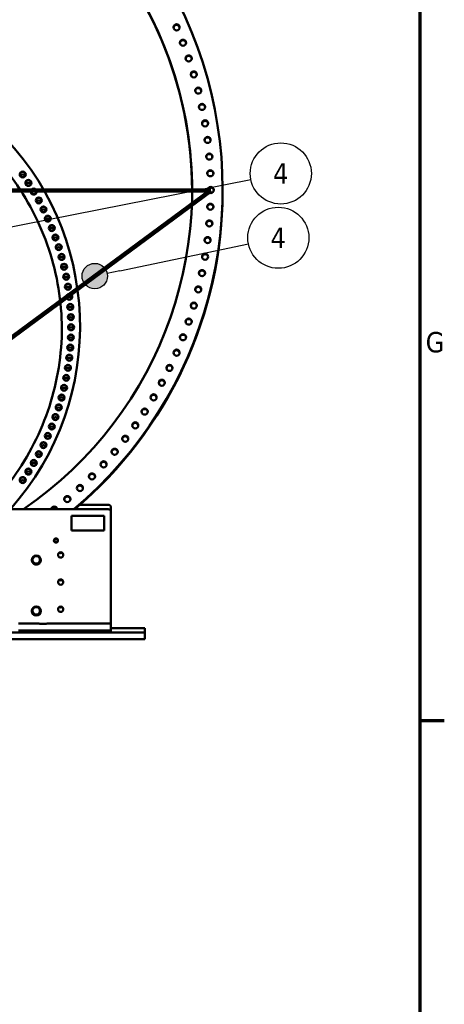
# Model space of a CAD drawing. Header units: millimetres. Extents: x 0 to 63075, y 0 to 44550.
# Tile 48 of 49: x 58628 to 61755, y 31323 to 38571. Entities that reach past the tile are written whole.
import ezdxf

# ---------------------------------------------------------------- set-up
doc = ezdxf.new("R2010")
doc.units = ezdxf.units.MM
doc.header["$LTSCALE"] = 75
for name, color, linetype, lineweight in [('Border (ISO)', 7, 'Continuous', 70), ('Dimension (ISO)', 7, 'Continuous', 25), ('Sketch Geometry (ISO)', 7, 'Continuous', 25), ('Symbol (ISO)', 7, 'Continuous', 25), ('Visible (ISO)', 7, 'Continuous', 50)]:
    doc.layers.add(name, color=color, linetype=linetype, lineweight=lineweight)
doc.styles.add('Label Text (ISO)', font='tahoma.ttf')
doc.styles.add('Note Text (ISO)', font='tahoma.ttf')
doc.dimstyles.new('Default (ISO)', dxfattribs={"dimscale": 75, "dimtxt": 2, "dimasz": 2.5, "dimexe": 3.175, "dimexo": 0, "dimgap": 0.762, "dimtad": 1, "dimrnd": 1e-08, "dimtxsty": 'Note Text (ISO)', "dimcen": 0.09, "dimdle": 10, "dimclrd": 256, "dimclre": 256, "dimclrt": 256, "dimazin": 2, "dimtfac": 1, "dimtmove": 0, "dimatfit": 3, "dimfxl": 1, "dimtolj": 1, "dimtzin": 0, "dimlwd": -1, "dimlwe": -1, "dimarcsym": 0})
doc.dimstyles.new('Default - Method 1b (ISO)$7', dxfattribs={"dimscale": 75, "dimtxt": 2, "dimasz": 2.5, "dimexe": 3.175, "dimexo": 0, "dimgap": 0.762, "dimtad": 1, "dimtoh": 1, "dimrnd": 1e-08, "dimtxsty": 'Note Text (ISO)', "dimcen": 0.09, "dimdle": 10, "dimclrd": 256, "dimclre": 256, "dimclrt": 256, "dimazin": 2, "dimtfac": 1.75, "dimtmove": 0, "dimatfit": 3, "dimfxl": 1, "dimtolj": 1, "dimlwd": -1, "dimlwe": -1, "dimarcsym": 0})

# ---------------------------------------------------------------- blocks, each defined once
blk = doc.blocks.new('Borders Default Border')
at = {"layer": 'Border (ISO)'}
blk.add_line((821, 445.5), (823.4, 445.5), dxfattribs=at)
at = {"layer": 'Border (ISO)', "flags": 128}
blk.add_lwpolyline([(20, 20), (20, 574), (821, 574), (821, 20), (20, 20)], dxfattribs=at)
at = {"layer": 'Border (ISO)', "insert": (821.57, 481.586), "char_height": 2, "attachment_point": 7, "style": 'Label Text (ISO)'}
blk.add_mtext('G', dxfattribs=at)
blk = doc.blocks.new('*D54')
at = {"layer": 'Defpoints', "color": 0, "transparency": 16777216}
for p in [(54065.5, 37313.1), (60034.5, 37313.1), (57280.1, 35825.1), (57050, 35111.2)]:
    blk.add_point(p, dxfattribs=at)
at = {"layer": 'Dimension (ISO)', "transparency": 16777216}
blk.add_arc((57050, 35111.2), 750, 50.78008, 129.21992, dxfattribs=at)
for points in [[(56598.4, 35670.7), (56553.2, 35713.8), (56446.5, 35556.5)], [(57546.9, 35713.8), (57501.6, 35670.7), (57653.6, 35556.5)]]:
    blk.add_solid(points, dxfattribs=at)
at = {"layer": 'Dimension (ISO)', "transparency": 16777216, "insert": (56764.4, 36116.6), "char_height": 150, "attachment_point": 1, "style": 'Note Text (ISO)'}
blk.add_mtext('\\A1;(107°)', dxfattribs=at)
blk = doc.blocks.new('Balloon15')
at = {"layer": 'Symbol (ISO)'}
h = blk.add_hatch(color=256, dxfattribs=at)
edge = h.paths.add_edge_path(flags=0)
edge.add_arc((789.081, 489.112), 1.25, 0, 360)
for q in [(804.169, 492.262), (790.304, 489.367)]:
    blk.add_line((791.528, 489.623), q, dxfattribs=at)
for centre, radius in [((807.099, 492.874), 3), ((789.081, 489.112), 1.25)]:
    blk.add_circle(centre, radius, dxfattribs=at)
at = {"layer": 'Symbol (ISO)', "insert": (807.099, 492.874), "char_height": 2, "attachment_point": 5, "style": 'Label Text (ISO)'}
blk.add_mtext('4', dxfattribs=at)
blk = doc.blocks.new('Balloon16')
at = {"layer": 'Symbol (ISO)'}
h = blk.add_hatch(color=256, dxfattribs=at)
edge = h.paths.add_edge_path(flags=0)
edge.add_arc((737.387, 485.325), 1.25, 0, 360)
for p, q in [((760.767, 489.957), (804.407, 498.603)), ((739.839, 485.811), (760.567, 489.917)), ((739.839, 485.811), (738.613, 485.568))]:
    blk.add_line(p, q, dxfattribs=at)
for centre, radius in [((807.345, 499.185), 3), ((737.387, 485.325), 1.25)]:
    blk.add_circle(centre, radius, dxfattribs=at)
at = {"layer": 'Symbol (ISO)', "insert": (807.345, 499.185), "char_height": 2, "attachment_point": 5, "style": 'Label Text (ISO)'}
blk.add_mtext('4', dxfattribs=at)

msp = doc.modelspace()

# ---------------------------------------------------------------- linework, layer by layer
at = {"layer": 'Sketch Geometry (ISO)', "color": 1, "linetype": 'Continuous', "lineweight": 100, "true_color": 0xff0000}
for q in [(54065.5285, 37313.0736), (55557.5285, 34010.1049)]:
    msp.add_line((60034.5285, 37313.0736), q, dxfattribs=at)
at = {"layer": 'Visible (ISO)'}
for p, q in [((60122.5285, 37311.3572), (60122.5285, 37317.1502)), ((57908.3128, 34967.8582), (59280.0285, 34967.8582)), ((59071.8062, 34999.9042), (59280.0285, 34999.9042)), ((59300.0285, 34979.9226), (59300.0285, 34947.8766)), ((59300.0285, 34947.8766), (59300.0285, 34124.2196)), ((59009.1999, 34809.6257), (59009.1999, 34917.9042)), ((59009.1999, 34917.9042), (59250.0285, 34917.9042)), ((59250.0285, 34917.9042), (59250.0285, 34809.6257)), ((59250.0285, 34809.6257), (59009.1999, 34809.6257)), ((58880.0285, 34736.8135), (58880.0285, 34736.717)), ((58882.0162, 34741.6378), (58882.0162, 34741.9866)), ((58884.3982, 34728.0003), (58882.0162, 34741.6378)), ((58884.3982, 34728.0003), (58884.3982, 34728.3491)), ((58897.4105, 34723.2425), (58884.3982, 34728.0003)), ((58908.0409, 34732.1222), (58897.4105, 34723.2425)), ((58897.4105, 34723.2425), (58897.4105, 34723.5913)), ((58908.0409, 34732.1222), (58908.0409, 34732.471)), ((58910.0285, 34736.8135), (58910.0285, 34736.717)), ((58717.0285, 34593.3645), (58717.0285, 34593.2036)), ((58718.2743, 34593.4525), (58718.2743, 34594.2783)), ((58734.1514, 34565.9778), (58718.2743, 34593.4525)), ((58781.7828, 34593.4525), (58765.9057, 34565.9778)), ((58781.7828, 34593.4525), (58781.7828, 34594.2783)), ((58783.0285, 34593.3645), (58783.0285, 34593.2036)), ((58734.1514, 34565.9778), (58734.1514, 34566.8036)), ((58765.9057, 34565.9778), (58734.1514, 34565.9778)), ((58765.9057, 34565.9778), (58765.9057, 34566.8036)), ((58717.0285, 34218.7099), (58717.0285, 34218.549)), ((58718.2743, 34218.7979), (58718.2743, 34219.6237)), ((58734.1514, 34191.3232), (58718.2743, 34218.7979)), ((58781.7828, 34218.7979), (58765.9057, 34191.3232)), ((58781.7828, 34218.7979), (58781.7828, 34219.6237)), ((58783.0285, 34218.7099), (58783.0285, 34218.549)), ((58734.1514, 34191.3232), (58734.1514, 34192.149)), ((58765.9057, 34191.3232), (58734.1514, 34191.3232)), ((58765.9057, 34191.3232), (58765.9057, 34192.149)), ((58759.7173, 34125.0779), (58620.0285, 34125.0779)), ((58759.7173, 34075.1239), (58620.0285, 34075.1239)), ((59280.0285, 34125.0779), (58840.3398, 34125.0779)), ((59280.0285, 34075.1239), (58840.3398, 34075.1239)), ((59300.0285, 34074.2657), (59300.0285, 34124.2196)), ((59550.0285, 34092.7595), (59300.0285, 34092.7595)), ((59300.0285, 34091.0417), (59550.0285, 34091.0417)), ((59300.0285, 34060.9631), (59300.0285, 34074.2657)), ((59550.0285, 34091.0417), (59550.0285, 34092.7595)), ((59550.0285, 34060.1049), (59550.0285, 34091.0417)), ((59550.0285, 34060.1049), (54550.0285, 34060.1049)), ((59550.0285, 34010.1049), (54550.0285, 34010.1049)), ((59550.0285, 34060.1049), (59550.0285, 34010.1049))]:
    msp.add_line(p, q, dxfattribs=at)
for centre, major_axis, ratio, start_param, end_param in [((57050.0285, 37317.1502), (3072.5, 0), 0.999078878, 5.411640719, 10.296322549), ((57050.0285, 37317.1502), (2847.5, 0), 0.999078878, 5.311570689, 10.396392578), ((57050.0285, 37313.0736), (2847.5, 0), 0.999078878, 0.000716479, 3.140876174), ((57050.0285, 36312.6499), (-2022.5, 0), 0.999078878, 2.413390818, 7.011387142), ((59783.154, 38510.8293), (22.5, 0), 0.999078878, 0.090799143, 3.050793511), ((59830.3621, 38396.9639), (22.5, 0), 0.999078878, 0.090799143, 3.050793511), ((59872.8201, 38281.2466), (22.5, 0), 0.999078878, 0.090799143, 3.050793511), ((59910.4554, 38163.8752), (22.5, 0), 0.999078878, 0.090799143, 3.050793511), ((59943.2036, 38045.0502), (22.5, 0), 0.999078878, 0.090799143, 3.050793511), ((59971.009, 37924.9747), (22.5, 0), 0.999078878, 0.090799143, 3.050793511), ((59993.8239, 37803.8537), (22.5, 0), 0.999078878, 0.090799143, 3.050793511), ((60011.6093, 37681.8943), (22.5, 0), 0.999078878, 0.090799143, 3.050793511), ((60024.335, 37559.3047), (22.5, 0), 0.999078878, 0.090799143, 3.050793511), ((58650.3073, 37411.9561), (-19.5, 0), 0.999078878, 3.653776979, 5.771000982), ((60031.9791, 37436.2944), (22.5, 0), 0.999078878, 0.090799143, 3.050793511), ((58692.247, 37349.8923), (-19.5, 0), 0.999078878, 3.653776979, 5.771000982), ((60034.5285, 37313.0736), (22.5, 0), 0.999078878, 0.090799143, 3.050793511), ((58731.7765, 37286.269), (-19.5, 0), 0.999078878, 3.653776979, 5.771000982), ((57050.0285, 37311.3572), (3072.5, 0), 0.999078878, 5.414567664, 6.283185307), ((57050.0285, 37311.3572), (3072.5, 0), 0.999078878, 5.414567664, 6.283185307), ((58768.8378, 37221.1798), (-19.5, 0), 0.999078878, 3.653776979, 5.771000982), ((60031.9791, 37189.8529), (22.5, 0), 0.999078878, 0.090799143, 3.050793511), ((58803.3765, 37154.7202), (-19.5, 0), 0.999078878, 3.653776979, 5.771000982), ((58835.3419, 37086.9875), (-19.5, 0), 0.999078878, 3.653776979, 5.771000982), ((58864.6871, 37018.0814), (-19.5, 0), 0.999078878, 3.653776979, 5.771000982), ((60024.335, 37066.8426), (22.5, 0), 0.999078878, 0.090799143, 3.050793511), ((58891.3691, 36948.1028), (-19.5, 0), 0.999078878, 3.653776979, 5.771000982), ((60011.6093, 36944.253), (22.5, 0), 0.999078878, 0.090799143, 3.050793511), ((58915.3486, 36877.1545), (-19.5, 0), 0.999078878, 3.653776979, 5.771000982), ((58936.5905, 36805.3407), (-19.5, 0), 0.999078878, 3.653776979, 5.771000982), ((59993.8239, 36822.2936), (22.5, 0), 0.999078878, 0.090799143, 3.050793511), ((58955.0636, 36732.7667), (-19.5, 0), 0.999078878, 3.653776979, 5.771000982), ((58970.7409, 36659.539), (-19.5, 0), 0.999078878, 3.653776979, 5.771000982), ((59971.009, 36701.1726), (22.5, 0), 0.999078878, 0.090799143, 3.050793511), ((58983.5992, 36585.7652), (-19.5, 0), 0.999078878, 3.653776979, 5.771000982), ((59943.2036, 36581.0971), (22.5, 0), 0.999078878, 0.090799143, 3.050793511), ((58993.6197, 36511.5534), (-19.5, 0), 0.999078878, 3.653776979, 5.771000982), ((59910.4554, 36462.2721), (22.5, 0), 0.999078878, 0.090799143, 3.050793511), ((59000.7878, 36437.0126), (-19.5, 0), 0.999078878, 3.653776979, 5.771000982), ((59005.0928, 36362.2522), (-19.5, 0), 0.999078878, 3.653776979, 5.771000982), ((59872.8201, 36344.9007), (22.5, 0), 0.999078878, 0.090799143, 3.050793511), ((59006.5285, 36287.3819), (-19.5, 0), 0.999078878, 3.653776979, 5.771000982), ((59830.3621, 36229.1834), (22.5, 0), 0.999078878, 0.090799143, 3.050793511), ((59005.0928, 36212.5117), (-19.5, 0), 0.999078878, 3.653776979, 5.771000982), ((59000.7878, 36137.7513), (-19.5, 0), 0.999078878, 3.653776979, 5.771000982), ((59783.154, 36115.3179), (22.5, 0), 0.999078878, 0.090799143, 3.050793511), ((58993.6197, 36063.2105), (-19.5, 0), 0.999078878, 3.653776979, 5.771000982), ((59731.2764, 36003.4988), (22.5, 0), 0.999078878, 0.090799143, 3.050793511), ((58983.5992, 35988.9987), (-19.5, 0), 0.999078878, 3.653776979, 5.771000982), ((58970.7409, 35915.2249), (-19.5, 0), 0.999078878, 3.653776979, 5.771000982), ((59674.818, 35893.9171), (22.5, 0), 0.999078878, 0.090799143, 3.050793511), ((58955.0636, 35841.9972), (-19.5, 0), 0.999078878, 3.653776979, 5.771000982), ((59613.8751, 35786.7599), (22.5, 0), 0.999078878, 0.090799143, 3.050793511), ((58936.5905, 35769.4232), (-19.5, 0), 0.999078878, 3.653776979, 5.771000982), ((58915.3486, 35697.6094), (-19.5, 0), 0.999078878, 3.653776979, 5.771000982), ((59548.5519, 35682.2105), (22.5, 0), 0.999078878, 0.090799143, 3.050793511), ((58891.3691, 35626.6611), (-19.5, 0), 0.999078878, 3.653776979, 5.771000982), ((59478.96, 35580.4473), (22.5, 0), 0.999078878, 0.090799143, 3.050793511), ((58864.6871, 35556.6825), (-19.5, 0), 0.999078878, 3.653776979, 5.771000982), ((58835.3419, 35487.7764), (-19.5, 0), 0.999078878, 3.653776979, 5.771000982), ((59405.2184, 35481.6443), (22.5, 0), 0.999078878, 0.090799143, 3.050793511), ((58768.8378, 35353.5841), (-19.5, 0), 0.999078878, 3.653776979, 5.771000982), ((58803.3765, 35420.0437), (-19.5, 0), 0.999078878, 3.653776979, 5.771000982), ((59327.4529, 35385.9703), (22.5, 0), 0.999078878, 0.090799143, 3.050793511), ((58731.7765, 35288.4948), (-19.5, 0), 0.999078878, 3.653776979, 5.771000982), ((59245.7966, 35293.5887), (22.5, 0), 0.999078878, 0.090799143, 3.050793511), ((58692.247, 35224.8716), (-19.5, 0), 0.999078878, 3.653776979, 5.771000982), ((59160.3887, 35204.6574), (22.5, 0), 0.999078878, 0.090799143, 3.050793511), ((58650.3073, 35162.8078), (-19.5, 0), 0.999078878, 3.653776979, 5.771000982), ((59071.3754, 35119.3282), (22.5, 0), 0.999078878, 0.090799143, 3.050793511), ((58978.9086, 35037.747), (22.5, 0), 0.999078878, 0.090799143, 3.050793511), ((58883.1464, 34964.1298), (-22.5, 0), 0.999078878, 3.308220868, 6.116557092), ((58883.1464, 34960.0532), (22.5, 0), 0.999078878, 0.354591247, 2.787001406), ((59280.0285, 34979.9226), (20, 0), 0.999078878, 0, 1.570796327), ((59280.0285, 34947.8766), (20, 0), 0.999078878, 0, 1.570796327), ((58895.0285, 34736.717), (-15, 0), 0.999078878, 0, 3.141592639), ((58895.0285, 34737.2748), (-12, 0), 0.999078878, 5.408750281, 6.455947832), ((58895.0285, 34737.2748), (-12, 0), 0.999078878, 0.172762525, 1.219960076), ((58895.0285, 34737.2748), (-12, 0), 0.999078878, 4.361552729, 5.408750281), ((58895.0285, 34737.2748), (12, 0), 0.999078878, 4.361552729, 5.408750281), ((58895.0285, 34737.2748), (12, 0), 0.999078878, 0.172762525, 1.219960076), ((58895.0285, 34737.2748), (12, 0), 0.999078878, 5.408750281, 6.455947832), ((58930.0285, 34628.5235), (19.5, 0), 0.999078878, 0.055093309, 3.086499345), ((58930.0285, 34662.7151), (-19.5, 0), 0.999078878, 1.070656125, 2.070936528), ((58750.0285, 34593.2036), (-33, 0), 0.999078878, 0, 3.141592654), ((58750.0285, 34593.4182), (31.75, 0), 0.999078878, 3.140743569, 6.284034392), ((58750.0285, 34593.4182), (-31.75, 0), 0.999078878, 5.264635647, 6.255139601), ((58750.0285, 34594.3837), (-27.5, 0), 0.999078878, 5.759586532, 6.806784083), ((58750.0285, 34594.3837), (-27.5, 0), 0.999078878, 4.71238898, 5.759586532), ((58750.0285, 34594.3837), (27.5, 0), 0.999078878, 3.665191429, 4.71238898), ((58750.0285, 34593.4182), (31.75, 0), 0.999078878, 1.105910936, 2.035681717), ((58750.0285, 34594.3837), (-27.5, 0), 0.999078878, 3.665191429, 4.71238898), ((58750.0285, 34594.3837), (27.5, 0), 0.999078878, 4.71238898, 5.759586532), ((58750.0285, 34593.4182), (31.75, 0), 0.999078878, 0.028045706, 1.018549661), ((58750.0285, 34594.3837), (27.5, 0), 0.999078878, 5.759586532, 6.806784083), ((58930.0285, 34428.7077), (19.5, 0), 0.999078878, 0.055093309, 3.086499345), ((58930.0285, 34462.8993), (-19.5, 0), 0.999078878, 1.070656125, 2.070936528), ((58750.0285, 34218.549), (-33, 0), 0.999078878, 0, 3.141592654), ((58750.0285, 34218.7636), (31.75, 0), 0.999078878, 3.140743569, 6.284034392), ((58750.0285, 34218.7636), (-31.75, 0), 0.999078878, 5.264635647, 6.255139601), ((58750.0285, 34219.7291), (-27.5, 0), 0.999078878, 5.759586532, 6.806784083), ((58750.0285, 34219.7291), (-27.5, 0), 0.999078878, 4.71238898, 5.759586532), ((58750.0285, 34218.7636), (31.75, 0), 0.999078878, 1.105910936, 2.035681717), ((58750.0285, 34219.7291), (-27.5, 0), 0.999078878, 3.665191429, 4.71238898), ((58750.0285, 34218.7636), (31.75, 0), 0.999078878, 0.028045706, 1.018549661), ((58750.0285, 34219.7291), (27.5, 0), 0.999078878, 5.759586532, 6.806784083), ((58930.0285, 34228.8919), (19.5, 0), 0.999078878, 0.055093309, 3.086499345), ((58930.0285, 34263.0835), (-19.5, 0), 0.999078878, 1.070656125, 2.070936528), ((58750.0285, 34219.7291), (27.5, 0), 0.999078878, 3.665191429, 4.71238898), ((58750.0285, 34219.7291), (27.5, 0), 0.999078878, 4.71238898, 5.759586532), ((58759.7173, 34124.2196), (-20, 0), 0.042911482, 3.602146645, 4.71238898), ((58759.7173, 34074.2657), (20, 0), 0.042911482, 0.460553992, 1.570796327), ((58800.0285, 34125.0779), (25, 0), 0.042911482, 3.602146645, 5.822631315), ((58800.0285, 34075.1239), (-25, 0), 0.042911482, 0.460553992, 2.681038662), ((58840.3398, 34124.2196), (-20, 0), 0.042911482, 4.71238898, 5.822631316), ((58840.3398, 34074.2657), (20, 0), 0.042911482, 1.570796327, 2.681038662), ((59280.0285, 34124.2196), (20, 0), 0.042911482, 0, 1.570796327), ((59280.0285, 34074.2657), (20, 0), 0.042911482, 0, 1.570796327), ((59280.0285, 34060.9631), (20, 0), 0.042911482, 4.71238898, 6.283185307)]:
    msp.add_ellipse(centre, major_axis=major_axis, ratio=ratio, start_param=start_param, end_param=end_param, dxfattribs=at)
for centre, major_axis, ratio in [((59783.154, 38514.9059), (22.5, 0), 0.999078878), ((59830.3621, 38401.0405), (22.5, 0), 0.999078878), ((59872.8201, 38285.3232), (22.5, 0), 0.999078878), ((59910.4554, 38167.9518), (22.5, 0), 0.999078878), ((59943.2036, 38049.1268), (22.5, 0), 0.999078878), ((59971.009, 37929.0513), (22.5, 0), 0.999078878), ((59993.8239, 37807.9303), (22.5, 0), 0.999078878), ((60011.6093, 37685.9709), (22.5, 0), 0.999078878), ((60024.335, 37563.3813), (22.5, 0), 0.999078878), ((58650.3073, 37431.159), (22, 0), 0.999078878), ((58650.3073, 37431.0517), (-19.5, 0), 0.999078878), ((60031.9791, 37440.371), (22.5, 0), 0.999078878), ((58692.247, 37369.0951), (22, 0), 0.999078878), ((58692.247, 37368.9879), (-19.5, 0), 0.999078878), ((58731.7765, 37305.4719), (22, 0), 0.999078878), ((60034.5285, 37317.1502), (22.5, 0), 0.999078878), ((58731.7765, 37305.3647), (-19.5, 0), 0.999078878), ((58768.8378, 37240.3827), (22, 0), 0.999078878), ((58768.8378, 37240.2754), (-19.5, 0), 0.999078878), ((58803.3765, 37173.923), (22, 0), 0.999078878), ((58803.3765, 37173.8158), (-19.5, 0), 0.999078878), ((60031.9791, 37193.9295), (22.5, 0), 0.999078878), ((58835.3419, 37106.1904), (22, 0), 0.999078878), ((58835.3419, 37106.0831), (-19.5, 0), 0.999078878), ((58864.6871, 37037.2843), (22, 0), 0.999078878), ((58864.6871, 37037.177), (-19.5, 0), 0.999078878), ((60024.335, 37070.9192), (22.5, 0), 0.999078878), ((58891.3691, 36967.3057), (22, 0), 0.999078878), ((58891.3691, 36967.1984), (-19.5, 0), 0.999078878), ((60011.6093, 36948.3296), (22.5, 0), 0.999078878), ((58915.3486, 36896.3574), (22, 0), 0.999078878), ((58915.3486, 36896.2502), (-19.5, 0), 0.999078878), ((58936.5905, 36824.5436), (22, 0), 0.999078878), ((58936.5905, 36824.4363), (-19.5, 0), 0.999078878), ((59993.8239, 36826.3702), (22.5, 0), 0.999078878), ((58955.0636, 36751.9696), (22, 0), 0.999078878), ((58955.0636, 36751.8623), (-19.5, 0), 0.999078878), ((58970.7409, 36678.7419), (22, 0), 0.999078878), ((58970.7409, 36678.6346), (-19.5, 0), 0.999078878), ((59971.009, 36705.2492), (22.5, 0), 0.999078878), ((58983.5992, 36604.9681), (22, 0), 0.999078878), ((58983.5992, 36604.8608), (-19.5, 0), 0.999078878), ((59943.2036, 36585.1737), (22.5, 0), 0.999078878), ((58993.6197, 36530.7563), (22, 0), 0.999078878), ((58993.6197, 36530.649), (-19.5, 0), 0.999078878), ((59000.7878, 36456.2155), (22, 0), 0.999078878), ((59000.7878, 36456.1082), (-19.5, 0), 0.999078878), ((59910.4554, 36466.3487), (22.5, 0), 0.999078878), ((59005.0928, 36381.4551), (22, 0), 0.999078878), ((59005.0928, 36381.3478), (-19.5, 0), 0.999078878), ((59006.5285, 36306.5848), (22, 0), 0.999078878), ((59006.5285, 36306.4776), (-19.5, 0), 0.999078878), ((59872.8201, 36348.9773), (22.5, 0), 0.999078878), ((59005.0928, 36231.7146), (22, 0), 0.999078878), ((59005.0928, 36231.6073), (-19.5, 0), 0.999078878), ((59830.3621, 36233.26), (22.5, 0), 0.999078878), ((59000.7878, 36156.9542), (22, 0), 0.999078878), ((59000.7878, 36156.8469), (-19.5, 0), 0.999078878), ((58993.6197, 36082.4134), (22, 0), 0.999078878), ((58993.6197, 36082.3061), (-19.5, 0), 0.999078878), ((59783.154, 36119.3945), (22.5, 0), 0.999078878), ((58983.5992, 36008.2016), (22, 0), 0.999078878), ((58983.5992, 36008.0943), (-19.5, 0), 0.999078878), ((59731.2764, 36007.5754), (22.5, 0), 0.999078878), ((58970.7409, 35934.4277), (22, 0), 0.999078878), ((58970.7409, 35934.3205), (-19.5, 0), 0.999078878), ((58955.0636, 35861.2001), (22, 0), 0.999078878), ((58955.0636, 35861.0928), (-19.5, 0), 0.999078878), ((59674.818, 35897.9937), (22.5, 0), 0.999078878), ((58936.5905, 35788.6261), (22, 0), 0.999078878), ((58936.5905, 35788.5188), (-19.5, 0), 0.999078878), ((59613.8751, 35790.8365), (22.5, 0), 0.999078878), ((58915.3486, 35716.8122), (22, 0), 0.999078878), ((58915.3486, 35716.705), (-19.5, 0), 0.999078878), ((58891.3691, 35645.864), (22, 0), 0.999078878), ((58891.3691, 35645.7567), (-19.5, 0), 0.999078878), ((59548.5519, 35686.2871), (22.5, 0), 0.999078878), ((58864.6871, 35575.8854), (22, 0), 0.999078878), ((58864.6871, 35575.7781), (-19.5, 0), 0.999078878), ((59478.96, 35584.5239), (22.5, 0), 0.999078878), ((58835.3419, 35506.9793), (22, 0), 0.999078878), ((58835.3419, 35506.872), (-19.5, 0), 0.999078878), ((58803.3765, 35439.2466), (22, 0), 0.999078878), ((58803.3765, 35439.1394), (-19.5, 0), 0.999078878), ((59405.2184, 35485.7209), (22.5, 0), 0.999078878), ((58768.8378, 35372.7869), (22, 0), 0.999078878), ((58768.8378, 35372.6797), (-19.5, 0), 0.999078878), ((59327.4529, 35390.0469), (22.5, 0), 0.999078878), ((58731.7765, 35307.6977), (22, 0), 0.999078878), ((58731.7765, 35307.5905), (-19.5, 0), 0.999078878), ((59245.7966, 35297.6653), (22.5, 0), 0.999078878), ((58692.247, 35244.0745), (22, 0), 0.999078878), ((58692.247, 35243.9672), (-19.5, 0), 0.999078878), ((59160.3887, 35208.7339), (22.5, 0), 0.999078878), ((58650.3073, 35182.0107), (22, 0), 0.999078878), ((58650.3073, 35181.9034), (-19.5, 0), 0.999078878), ((59071.3754, 35123.4048), (22.5, 0), 0.999078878), ((58978.9086, 35041.8236), (22.5, 0), 0.999078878), ((58895.0285, 34736.8135), (-15, 0), 0.999078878), ((58895.0285, 34736.8457), (14.25, 0), 0.999078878), ((58930.0285, 34630.6691), (-19.5, 0), 0.999078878), ((58750.0285, 34593.3645), (33, 0), 0.999078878), ((58930.0285, 34430.8533), (-19.5, 0), 0.999078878), ((58750.0285, 34218.7099), (33, 0), 0.999078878), ((58930.0285, 34231.0375), (-19.5, 0), 0.999078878), ((59200.0285, 34071.4764), (-25, 0), 0.042911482)]:
    msp.add_ellipse(centre, major_axis=major_axis, ratio=ratio, dxfattribs=at)
for points, knots in [([(58939.0049, 36296.9298), (58938.0127, 36495.0882), (58905.5264, 36693.0568), (58779.7504, 37072.2464), (58685.5171, 37253.084), (58444.8543, 37576.0196), (58298.4668, 37718.0616), (57968.3428, 37948.9685), (57784.6638, 38037.7935), (57398.5963, 38153.2283), (57196.2749, 38179.8182), (56793.4609, 38168.0615), (56593.0384, 38129.7169), (56214.3748, 37991.9626), (56036.1996, 37892.5767), (55720.1313, 37642.8107), (55582.2933, 37492.4738), (55360.9103, 37156.054), (55277.404, 36970.0294), (55183.5095, 36619.6449), (55161.8604, 36458.3452), (55161.0522, 36296.9298)], [6.288187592, 6.288187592, 6.288187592, 6.288187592, 6.603186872, 6.603186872, 6.923188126, 6.923188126, 7.243188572, 7.243188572, 7.563188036, 7.563188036, 7.883186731, 7.883186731, 8.203185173, 8.203185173, 8.523183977, 8.523183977, 8.843183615, 8.843183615, 9.163184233, 9.163184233, 9.419775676, 9.419775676, 9.419775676, 9.419775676]), ([(58381.7164, 34967.8582), (58453.4971, 35039.1411), (58519.5306, 35116.199), (58695.0212, 35357.8409), (58785.7531, 35535.9579), (58907.7666, 35911.5364), (58939.0285, 36108.9375), (58939.0285, 36306.3703)], [5.4947682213, 5.4947682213, 5.4947682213, 5.4947682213, 5.6555014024, 5.6555014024, 5.9693433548, 5.9693433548, 6.2831853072, 6.2831853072, 6.2831853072, 6.2831853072])]:
    msp.add_open_spline(points, degree=3, knots=knots, dxfattribs=at)
for points in [[(58882.0162, 34741.9866), (58884.8646, 34744.412), (58887.3314, 34746.4725)], [(58883.2072, 34735.2139), (58882.6544, 34738.3785), (58882.0162, 34741.9866)], [(58884.3982, 34728.3491), (58883.7599, 34732.0492), (58883.2072, 34735.2139)], [(58890.9043, 34726.0162), (58887.8848, 34727.1202), (58884.3982, 34728.3491)], [(58887.3314, 34746.4725), (58889.7982, 34748.5331), (58892.6466, 34750.8664)], [(58897.4105, 34723.5913), (58893.9239, 34724.9121), (58890.9043, 34726.0162)], [(58892.6466, 34750.8664), (58896.1332, 34749.6375), (58899.1527, 34748.5335)], [(58902.7257, 34728.0771), (58900.2589, 34726.0166), (58897.4105, 34723.5913)], [(58899.1527, 34748.5335), (58902.1723, 34747.4294), (58905.6589, 34746.1085)], [(58908.0409, 34732.471), (58905.1925, 34730.1377), (58902.7257, 34728.0771)], [(58905.6589, 34746.1085), (58906.2972, 34742.5004), (58906.8499, 34739.3358)], [(58906.8499, 34739.3358), (58907.4026, 34736.1712), (58908.0409, 34732.471)], [(58718.2743, 34594.2783), (58722.5285, 34601.7455), (58726.2128, 34608.121)], [(58726.2128, 34580.6463), (58722.5285, 34587.0219), (58718.2743, 34594.2783)], [(58726.2128, 34608.121), (58729.8971, 34614.4965), (58734.1514, 34621.7529)], [(58734.1514, 34566.8036), (58729.8971, 34574.2708), (58726.2128, 34580.6463)], [(58734.1514, 34621.7529), (58742.6599, 34621.8583), (58750.0285, 34621.8583)], [(58750.0285, 34621.8583), (58757.3971, 34621.8583), (58765.9057, 34621.7529)], [(58765.9057, 34621.7529), (58770.1599, 34614.4965), (58773.8442, 34608.121)], [(58773.8442, 34580.6463), (58770.1599, 34574.2708), (58765.9057, 34566.8036)], [(58773.8442, 34608.121), (58777.5285, 34601.7455), (58781.7828, 34594.2783)], [(58781.7828, 34594.2783), (58777.5285, 34587.0219), (58773.8442, 34580.6463)], [(58750.0285, 34566.909), (58742.6599, 34566.909), (58734.1514, 34566.8036)], [(58765.9057, 34566.8036), (58757.3971, 34566.909), (58750.0285, 34566.909)], [(58718.2743, 34219.6237), (58722.5285, 34227.0909), (58726.2128, 34233.4664)], [(58726.2128, 34205.9918), (58722.5285, 34212.3673), (58718.2743, 34219.6237)], [(58726.2128, 34233.4664), (58729.8971, 34239.8419), (58734.1514, 34247.0984)], [(58734.1514, 34247.0984), (58742.6599, 34247.2038), (58750.0285, 34247.2038)], [(58750.0285, 34247.2038), (58757.3971, 34247.2038), (58765.9057, 34247.0984)], [(58765.9057, 34247.0984), (58770.1599, 34239.8419), (58773.8442, 34233.4664)], [(58773.8442, 34233.4664), (58777.5285, 34227.0909), (58781.7828, 34219.6237)], [(58781.7828, 34219.6237), (58777.5285, 34212.3673), (58773.8442, 34205.9918)], [(58734.1514, 34192.149), (58729.8971, 34199.6162), (58726.2128, 34205.9918)], [(58750.0285, 34192.2544), (58742.6599, 34192.2544), (58734.1514, 34192.149)], [(58765.9057, 34192.149), (58757.3971, 34192.2544), (58750.0285, 34192.2544)], [(58773.8442, 34205.9918), (58770.1599, 34199.6162), (58765.9057, 34192.149)]]:
    msp.add_rational_spline(points, [1, 1.0379548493, 1], degree=2, dxfattribs=at)

# ---------------------------------------------------------------- block references
at = {"xscale": 75, "yscale": 75, "zscale": 75}
msp.add_blockref('Borders Default Border', (0, 0), dxfattribs=at)
at = {"layer": 'Symbol (ISO)', "xscale": 75, "yscale": 75, "zscale": 75}
for name in ['Balloon16', 'Balloon15']:
    msp.add_blockref(name, (0, 0), dxfattribs=at)

# ---------------------------------------------------------------- dimensions: what is measured, and where the dimension line sits
at = {"layer": 'Dimension (ISO)'}
dim = msp.add_angular_dim_3p(base=(57280.0537, 35825.0721), center=(57050.0285, 35111.2174), p1=(60034.5285, 37313.0736), p2=(54065.5285, 37313.0736), text='(<>)', dimstyle='Default (ISO)', override={"dimgap": 0.762, "dimse1": 1, "dimse2": 1, "dimadec": 0, "dimtol": 0, "dimlim": 0, "dimtp": 0, "dimtm": 0, "dimtdec": 0}, dxfattribs=at)
dim.commit()
dim.dimension.update_dxf_attribs({"geometry": '*D54', "text_midpoint": (57050.0285, 35861.2174), "dimtype": 165})

# ---------------------------------------------------------------- leaders
at = {"layer": 'Symbol (ISO)', "annotation_type": 0, "has_hookline": 1, "hookline_direction": 0, "text_width": 1548.8583}
msp.add_leader([(56536.2322, 37313.0736), (58542.0589, 40708.7731), (58729.5589, 40708.7731)], dimstyle='Default - Method 1b (ISO)$7', override={"dimtad": 0}, dxfattribs=at)

doc.saveas('drawing.dxf')
